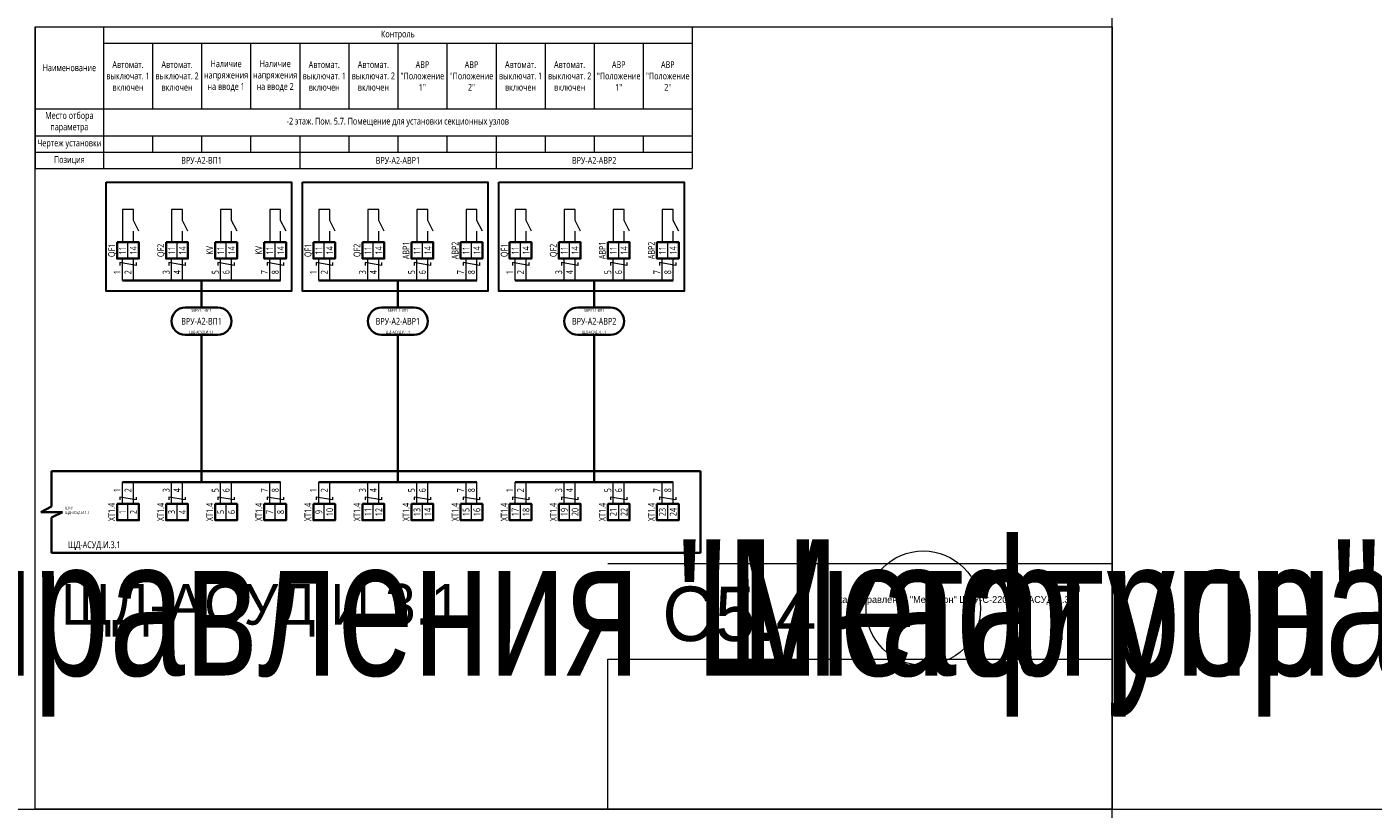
# Model space of a CAD drawing. Header units: millimetres. Extents: x -1173 to 6733, y -4591 to 345.
# Tile 29 of 93: x -79 to 415, y -2771 to -2484. Entities that reach past the tile are written whole.
import ezdxf
from ezdxf.enums import TextEntityAlignment as Align

# ---------------------------------------------------------------- set-up
doc = ezdxf.new("R2018")
doc.units = ezdxf.units.MM
doc.set_wipeout_variables(frame=1)
doc.layers.get('0').update_dxf_attribs({"lineweight": 15})
for name, color, linetype, lineweight in [('AK_Drawing', 7, 'Continuous', 35), ('AK_Drawing_Thin', 7, 'Continuous', 15), ('AK_Equipment', 7, 'Continuous', 35), ('AK_Multy_Wire', 7, 'Continuous', 35), ('AK_Table', 7, 'Continuous', 35), ('AK_Wire', 7, 'Continuous', 15), ('AK_Wire_Number', 7, 'Continuous', 15)]:
    doc.layers.add(name, color=color, linetype=linetype, lineweight=lineweight)
doc.layers.add('UNPLOTTED', color=2, linetype='Continuous', lineweight=15, plot=False)
doc.styles.add('PT Sans Narrow', font='PTN57F.ttf')
doc.styles.get("Standard").update_dxf_attribs({"font": 'arial.ttf'})
doc.styles.add('Trebuchet MS', font='trebuc.ttf', dxfattribs={"width": 0.75})

# ---------------------------------------------------------------- blocks, each defined once
blk = doc.blocks.new('*U518')
at = {"lineweight": 30, "width": 0.75, "flags": 104}
blk.add_attdef('CATDESC', text='', height=2.5, dxfattribs=at).set_placement((282, -25), align=Align.MIDDLE_RIGHT)
at = {"style": 'Trebuchet MS', "width": 0.75}
blk.add_attdef('TAG1', text='', height=2.5, dxfattribs=at).set_placement((2, -27), align=Align.MIDDLE_LEFT)
at = {"layer": 'UNPLOTTED', "style": 'Trebuchet MS', "width": 0.75, "flags": 8}
for tag, p in [('DESC1', (1, -3)), ('DESC2', (1, -5)), ('DESC3', (1, -7)), ('FAMILY', (1, -13.73)), ('SYSTEM_NAME', (1, -17.99)), ('POSITION_N', (1, -15.99))]:
    blk.add_attdef(tag, p, '', height=1, dxfattribs=at)
blk = doc.blocks.new('*U1')
at = {"layer": 'UNPLOTTED'}
blk.add_line((0, 90), (-185, 90), dxfattribs=at)
for points in [[(0, 0), (-395, 0), (-395, 287), (0, 287)], [(-185, 55), (0, 55), (0, 0), (-185, 0)]]:
    blk.add_lwpolyline(points, close=True, dxfattribs=at)
blk = doc.blocks.new('*U538')
for p, q in [((-4, -13), (-4, 0)), ((-4, 0), (0, 0)), ((234, 0), (0, 0)), ((234, -30), (234, 0)), ((-8, -15), (-4, -13)), ((0, -15), (-8, -15)), ((-4, -17), (0, -15)), ((-4, -30), (-4, -17)), ((-4, -30), (0, -30)), ((0, -30), (234, -30))]:
    blk.add_line(p, q)
at = {"lineweight": 30, "width": 0.75, "flags": 104}
blk.add_attdef('CATDESC', text='', height=2.5, dxfattribs=at).set_placement((232, -25), align=Align.MIDDLE_RIGHT)
at = {"style": 'Trebuchet MS', "width": 0.75}
blk.add_attdef('TAG1', text='', height=2.5, dxfattribs=at).set_placement((2, -27), align=Align.MIDDLE_LEFT)
at = {"layer": 'UNPLOTTED', "style": 'Trebuchet MS', "width": 0.75, "flags": 8}
for tag, p in [('DESC1', (1, -3)), ('DESC2', (1, -5)), ('DESC3', (1, -7)), ('FAMILY', (1, -13.73)), ('SYSTEM_NAME', (1, -17.99)), ('POSITION_N', (1, -15.99))]:
    blk.add_attdef(tag, p, '', height=1, dxfattribs=at)
blk = doc.blocks.new('*T537')
at = {"layer": 'AK_Table', "color": 0, "linetype": 'ByBlock', "lineweight": -2, "transparency": 16777216}
for p, q in [((0, 0), (241, 0)), ((0, 0), (0, -52)), ((25, 0), (25, -52)), ((241, 0), (241, -52)), ((25, -6), (241, -6)), ((43, -6), (43, -30)), ((61, -6), (61, -30)), ((79, -6), (79, -30)), ((97, -6), (97, -30)), ((115, -6), (115, -30)), ((133, -6), (133, -30)), ((151, -6), (151, -30)), ((169, -6), (169, -30)), ((187, -6), (187, -30)), ((205, -6), (205, -30)), ((223, -6), (223, -30)), ((0, -30), (241, -30)), ((0, -40), (241, -40)), ((43, -40), (43, -46)), ((61, -40), (61, -46)), ((79, -40), (79, -46)), ((97, -40), (97, -52)), ((115, -40), (115, -46)), ((133, -40), (133, -46)), ((151, -40), (151, -46)), ((169, -40), (169, -52)), ((187, -40), (187, -46)), ((205, -40), (205, -46)), ((223, -40), (223, -46)), ((0, -46), (241, -46)), ((0, -52), (241, -52))]:
    blk.add_line(p, q, dxfattribs=at)
at = {"layer": 'AK_Table', "color": 0, "transparency": 16777216, "char_height": 2.5, "attachment_point": 5, "style": 'Trebuchet MS'}
for s, insert, width in [('Контроль ', (133, -3), 215), ('Наименование', (12.5, -15), 24), ('Автомат. выключат. 1 включен', (34, -18), 17), ('Автомат. выключат. 2 включен', (52, -18), 17), ('Наличие напряжения на вводе 1', (70, -18), 17), ('Наличие напряжения на вводе 2', (88, -18), 17), ('Автомат. выключат. 1 включен', (106, -18), 17), ('Автомат. выключат. 2 включен', (124, -18), 17), ('АВР "Положение 1"', (142, -18), 17), ('АВР "Положение 2"', (160, -18), 17), ('Автомат. выключат. 1 включен', (178, -18), 17), ('Автомат. выключат. 2 включен', (196, -18), 17), ('АВР "Положение 1"', (214, -18), 17), ('АВР "Положение 2"', (232, -18), 17), ('Место отбора параметра', (12.5, -35), 23), ('-2 этаж. Пом. 5.7. Помещение для установки секционных узлов', (133, -35), 215), ('Чертеж установки', (12.5, -43), 23), ('Позиция', (12.5, -49), 23), ('ВРУ-А2-ВП1', (61, -49), 71), ('ВРУ-А2-АВР1', (133, -49), 71), ('ВРУ-А2-АВР2', (205, -49), 71)]:
    blk.add_mtext(s, dxfattribs=dict(at, insert=insert, width=width))
blk = doc.blocks.new('*U217')
blk.add_wipeout([(0, 0), (0, -6), (8, -6), (8, 0)])
blk.add_lwpolyline([(0, 0), (8, 0), (8, -6), (0, -6)], close=True)
at = {"lineweight": -2}
blk.add_lwpolyline([(4, 0), (8, 0), (8, -6), (4, -6)], close=True, dxfattribs=at)
at = {"style": 'Trebuchet MS', "width": 0.75, "flags": 12}
for tag, p in [('TERM01', (2, -3)), ('TERM02', (6, -3))]:
    blk.add_attdef(tag, text='', height=2.5, rotation=90, dxfattribs=at).set_placement(p, align=Align.MIDDLE_CENTER)
at = {"style": 'Trebuchet MS', "width": 0.75}
blk.add_attdef('TAG1', text='', height=2.5, rotation=90, dxfattribs=at).set_placement((-2, -3), align=Align.MIDDLE_CENTER)
at = {"style": 'Trebuchet MS', "width": 0.75, "flags": 12}
for tag, p in [('NOTE01', (2, -7)), ('NOTE02', (6, -7))]:
    blk.add_attdef(tag, text='', height=2.5, rotation=90, dxfattribs=at).set_placement(p, align=Align.MIDDLE_RIGHT)
blk = doc.blocks.new('*U304')
blk.add_lwpolyline([(-6, 5), (6, 5, -0.414214), (11, 0), (11, 0, -0.414214), (6, -5), (-6, -5, -0.414214), (-11, 0), (-11, 0, -0.414214)], format="xyb", close=True)
at = {"style": 'Trebuchet MS', "width": 0.75}
blk.add_attdef('CA_CIRCUIT_NUMBER', text='', height=2.5, dxfattribs=at).set_placement((0, 0), align=Align.MIDDLE_CENTER)
at = {"lineweight": 30, "width": 0.75, "flags": 1}
blk.add_attdef('CA_CABLE_TYPE', text='', height=2.5, rotation=90, dxfattribs=at).set_placement((0, -25), align=Align.BOTTOM_CENTER)
at = {"style": 'Trebuchet MS', "width": 0.75}
blk.add_attdef('LENGTH', text='', height=2.5, rotation=90, dxfattribs=at).set_placement((2, -24.82), align=Align.MIDDLE_CENTER)
at = {"layer": 'UNPLOTTED', "style": 'Trebuchet MS', "width": 0.75}
for tag, p in [('LOAD_NAME', (0, 4)), ('PANEL_NAME', (0, -4))]:
    blk.add_attdef(tag, text='', height=1, dxfattribs=at).set_placement(p, align=Align.MIDDLE_CENTER)
blk = doc.blocks.new('*U524')
at = {"layer": 'AK_Wire'}
for points in [[(3, 2.5), (3, 1.5), (-3, 2.5), (-3, 1.5)], [(-2, -4), (-2, 4)], [(2, -4), (2, 4)]]:
    blk.add_lwpolyline(points, dxfattribs=at)
blk = doc.blocks.new('*U525')
at = {"layer": 'AK_Drawing', "color": 0, "linetype": 'ByBlock', "lineweight": -2, "transparency": 16777216}
for p in [(0, 0), (18, 0), (36, 0), (54, 0)]:
    blk.add_blockref('*U524', p, dxfattribs=at)
blk = doc.blocks.new('Z')
at = {"layer": 'AK_Wire'}
blk.add_lwpolyline([(3, 0.5), (3, -0.5), (-3, 0.5), (-3, -0.5)], dxfattribs=at)
blk = doc.blocks.new('*U526')
at = {"layer": 'AK_Wire'}
for points in [[(-2, -4), (-2, 4)], [(2, -4), (2, 4)]]:
    blk.add_lwpolyline(points, dxfattribs=at)
blk.add_blockref('Z', (0, -2), dxfattribs=at)
blk = doc.blocks.new('*U527')
at = {"layer": 'AK_Drawing', "color": 0, "linetype": 'ByBlock', "lineweight": -2, "transparency": 16777216}
for p in [(0, 0), (18, 0), (36, 0), (54, 0)]:
    blk.add_blockref('*U526', p, dxfattribs=at)
blk = doc.blocks.new('*U30')
blk.add_line((4, 0), (4, 4))
blk.add_lwpolyline([(6, 4), (4, 8), (4, 12), (0, 12), (0, 0)])
blk = doc.blocks.new('*U528')
at = {"layer": 'AK_Drawing_Thin'}
blk.add_blockref('*U30', (-4, -6.5), dxfattribs=at)
blk = doc.blocks.new('*U529')
at = {"layer": 'AK_Drawing', "color": 0, "linetype": 'ByBlock', "lineweight": -2, "transparency": 16777216}
for p in [(0, 0), (18, 0), (36, 0), (54, 0)]:
    blk.add_blockref('*U528', p, dxfattribs=at)
blk = doc.blocks.new('*U533')
at = {"layer": 'AK_Wire'}
for points in [[(3, 2.5), (3, 1.5), (-3, 2.5), (-3, 1.5)], [(-2, -4), (-2, 4)], [(2, -4), (2, 4)]]:
    blk.add_lwpolyline(points, dxfattribs=at)
blk = doc.blocks.new('*U530')
at = {"layer": 'AK_Drawing', "color": 0, "linetype": 'ByBlock', "lineweight": -2, "transparency": 16777216}
for p in [(0, 0), (18, 0), (36, 0), (54, 0)]:
    blk.add_blockref('*U533', p, dxfattribs=at)
blk = doc.blocks.new('*U531')
at = {"layer": 'AK_Drawing_Thin'}
blk.add_blockref('*U30', (-4, -6.5), dxfattribs=at)
blk = doc.blocks.new('*U532')
at = {"layer": 'AK_Drawing', "color": 0, "linetype": 'ByBlock', "lineweight": -2, "transparency": 16777216}
for p in [(0, 0), (18, 0), (36, 0), (54, 0)]:
    blk.add_blockref('*U531', p, dxfattribs=at)
blk = doc.blocks.new('*U534')
at = {"layer": 'AK_Wire'}
for points in [[(-2, -4), (-2, 4)], [(2, -4), (2, 4)]]:
    blk.add_lwpolyline(points, dxfattribs=at)
blk.add_blockref('Z', (0, -2), dxfattribs=at)
blk = doc.blocks.new('*U535')
at = {"layer": 'AK_Drawing', "color": 0, "linetype": 'ByBlock', "lineweight": -2, "transparency": 16777216}
for p in [(0, 0), (18, 0), (36, 0), (54, 0)]:
    blk.add_blockref('*U534', p, dxfattribs=at)
blk = doc.blocks.new('*U303')
blk.add_lwpolyline([(-6, 5), (6, 5, -0.414214), (11, 0), (11, 0, -0.414214), (6, -5), (-6, -5, -0.414214), (-11, 0), (-11, 0, -0.414214)], format="xyb", close=True)
at = {"style": 'Trebuchet MS', "width": 0.75}
blk.add_attdef('CA_CIRCUIT_NUMBER', text='', height=2.5, dxfattribs=at).set_placement((0, 0), align=Align.MIDDLE_CENTER)
at = {"lineweight": 30, "width": 0.75, "flags": 1}
blk.add_attdef('CA_CABLE_TYPE', text='', height=2.5, rotation=90, dxfattribs=at).set_placement((0, -25), align=Align.BOTTOM_CENTER)
at = {"style": 'Trebuchet MS', "width": 0.75}
blk.add_attdef('LENGTH', text='', height=2.5, rotation=90, dxfattribs=at).set_placement((2, -24.82), align=Align.MIDDLE_CENTER)
at = {"layer": 'UNPLOTTED', "style": 'Trebuchet MS', "width": 0.75}
for tag, p in [('LOAD_NAME', (0, 4)), ('PANEL_NAME', (0, -4))]:
    blk.add_attdef(tag, text='', height=1, dxfattribs=at).set_placement(p, align=Align.MIDDLE_CENTER)
blk = doc.blocks.new('*U521')
at = {"layer": 'AK_Wire'}
for points in [[(3, 2.5), (3, 1.5), (-3, 2.5), (-3, 1.5)], [(-2, -4), (-2, 4)], [(2, -4), (2, 4)]]:
    blk.add_lwpolyline(points, dxfattribs=at)
blk = doc.blocks.new('*U536')
at = {"layer": 'AK_Drawing', "color": 0, "linetype": 'ByBlock', "lineweight": -2, "transparency": 16777216}
for p in [(0, 0), (18, 0), (36, 0), (54, 0)]:
    blk.add_blockref('*U521', p, dxfattribs=at)
blk = doc.blocks.new('*U519')
at = {"layer": 'AK_Drawing_Thin'}
blk.add_blockref('*U30', (-4, -6.5), dxfattribs=at)
blk = doc.blocks.new('*U520')
at = {"layer": 'AK_Drawing', "color": 0, "linetype": 'ByBlock', "lineweight": -2, "transparency": 16777216}
for p in [(0, 0), (18, 0), (36, 0), (54, 0)]:
    blk.add_blockref('*U519', p, dxfattribs=at)
blk = doc.blocks.new('*U522')
at = {"layer": 'AK_Wire'}
for points in [[(-2, -4), (-2, 4)], [(2, -4), (2, 4)]]:
    blk.add_lwpolyline(points, dxfattribs=at)
blk.add_blockref('Z', (0, -2), dxfattribs=at)
blk = doc.blocks.new('*U523')
at = {"layer": 'AK_Drawing', "color": 0, "linetype": 'ByBlock', "lineweight": -2, "transparency": 16777216}
for p in [(0, 0), (18, 0), (36, 0), (54, 0)]:
    blk.add_blockref('*U522', p, dxfattribs=at)

msp = doc.modelspace()

# ---------------------------------------------------------------- linework, layer by layer
at = {"layer": 'AK_Drawing', "lineweight": 30}
for points in [[(-50, -2541), (18, -2541), (18, -2581), (-50, -2581)], [(22, -2541), (90, -2541), (90, -2581), (22, -2581)], [(94, -2541), (162, -2541), (162, -2581), (94, -2581)]]:
    msp.add_lwpolyline(points, close=True, dxfattribs=at)
at = {"layer": 'AK_Multy_Wire'}
for p, q in [((14, -2577), (-44, -2577)), ((86, -2577), (28, -2577)), ((158, -2577), (100, -2577)), ((14, -2651), (-44, -2651)), ((86, -2651), (28, -2651)), ((158, -2651), (100, -2651))]:
    msp.add_line(p, q, dxfattribs=at)
for points in [[(-15, -2577), (-15, -2587)], [(57, -2577), (57, -2587)], [(129, -2577), (129, -2587)], [(-15, -2597), (-15, -2651)], [(57, -2597), (57, -2651)], [(129, -2597), (129, -2651)]]:
    msp.add_lwpolyline(points, dxfattribs=at)
at = {"layer": 'UNPLOTTED', "color": 2, "true_color": 0xf1eb1f}
for p, direction in [((319, -2043), (0, 1)), ((-778, -2771), (1, 0))]:
    msp.add_xline(p, direction, dxfattribs=at)
at = {"layer": 'UNPLOTTED'}
msp.add_circle((249.71, -2697.3), 21, dxfattribs=at)

# ---------------------------------------------------------------- block references
msp.add_blockref('*T537', (-76, -2484))
at = {"layer": 'AK_Drawing'}
msp.add_blockref('*U535', (30, -2655), dxfattribs=at)
at = {"layer": 'AK_Equipment'}
ref = msp.add_blockref('*U518', (-562, -2647), dxfattribs=at)
lines = msp.add_mtext('\\W0.7500;Шкаф управления "Мегатрон" ШАУ-С-220-ЩД-АСУД.И.3.1 ', dxfattribs={"layer": '0', "insert": (-280, -2672), "char_height": 50, "attachment_point": 1})
ref.add_attrib('CATDESC', '', (-280, -2672), dxfattribs={"flags": 104}).embed_mtext(lines)
ref = msp.add_blockref('*U538', (-66, -2647), dxfattribs=at)
ref.add_attrib('TAG1', 'ЩД-АСУД.И.3.1', dxfattribs={"layer": '0', "height": 2.5, "style": 'Trebuchet MS', "width": 0.75}).set_placement((-64, -2674), align=Align.MIDDLE_LEFT)
ref.add_attrib('FAMILY', 'ШАУ', (-65, -2661.01), dxfattribs={"layer": 'UNPLOTTED', "height": 1, "style": 'Trebuchet MS', "width": 0.75})
ref.add_attrib('POSITION_N', 'ЩД-АСУД.И.1.1', (-65, -2662.72), dxfattribs={"layer": 'UNPLOTTED', "height": 1, "style": 'Trebuchet MS', "width": 0.75})
lines = msp.add_mtext('\\W0.7500;Шкаф управления "Мегатрон" ШАУ-С-220-ЩД-АСУД.И.3.1 ', dxfattribs={"layer": '0', "insert": (166, -2672), "char_height": 50, "attachment_point": 1})
ref.add_attrib('CATDESC', '', (166, -2672), dxfattribs={"flags": 104}).embed_mtext(lines)
at = {"layer": 'AK_Multy_Wire', "ltscale": 10}
for name, p, values in [('*U304', (-15, -2592), {'CA_CIRCUIT_NUMBER': 'ВРУ-А2-ВП1', 'PANEL_NAME': 'ЩД-АСУД.И.1.1', 'LOAD_NAME': '5ВРУ1.1-ВП1'}), ('*U303', (57, -2592), {'CA_CIRCUIT_NUMBER': 'ВРУ-А2-АВР1', 'PANEL_NAME': 'ЩД-АСУД.И.1.1', 'LOAD_NAME': '5ВРУ1.1-ВП1'}), ('*U303', (129, -2592), {'CA_CIRCUIT_NUMBER': 'ВРУ-А2-АВР2', 'PANEL_NAME': 'ЩД-АСУД.И.1.1', 'LOAD_NAME': '5ВРУ1.1-ВП1'})]:
    msp.add_blockref(name, p, dxfattribs=at).add_auto_attribs(values)
at = {"layer": 'UNPLOTTED'}
msp.add_blockref('*U1', (319, -2771), dxfattribs=at)

# ---------------------------------------------------------------- texts
at = {"layer": 'AK_Wire_Number', "style": 'Trebuchet MS', "width": 0.75}
for s, p in [('1', (-44, -2574)), ('2', (-40, -2574)), ('3', (-26, -2574)), ('4', (-22, -2574)), ('5', (-8, -2574)), ('6', (-4, -2574)), ('7', (10, -2574)), ('8', (14, -2574)), ('1', (28, -2574)), ('2', (32, -2574)), ('3', (46, -2574)), ('4', (50, -2574)), ('5', (64, -2574)), ('6', (68, -2574)), ('7', (82, -2574)), ('8', (86, -2574)), ('1', (100, -2574)), ('2', (104, -2574)), ('3', (118, -2574)), ('4', (122, -2574)), ('5', (136, -2574)), ('6', (140, -2574)), ('7', (154, -2574)), ('8', (158, -2574)), ('1', (-44, -2654)), ('2', (-40, -2654)), ('3', (-26, -2654)), ('4', (-22, -2654)), ('5', (-8, -2654)), ('6', (-4, -2654)), ('7', (10, -2654)), ('8', (14, -2654)), ('1', (28, -2654)), ('2', (32, -2654)), ('3', (46, -2654)), ('4', (50, -2654)), ('5', (64, -2654)), ('6', (68, -2654)), ('7', (82, -2654)), ('8', (86, -2654)), ('1', (100, -2654)), ('2', (104, -2654)), ('3', (118, -2654)), ('4', (122, -2654)), ('5', (136, -2654)), ('6', (140, -2654)), ('7', (154, -2654)), ('8', (158, -2654))]:
    msp.add_text(s, height=2.5, rotation=90, dxfattribs=at).set_placement(p, align=Align.BOTTOM_CENTER)
at = {"layer": 'UNPLOTTED', "color": 3, "style": 'PT Sans Narrow'}
msp.add_text('ЩД-АСУД.И.3.1', height=15, dxfattribs=at).set_placement((-66.51, -2703.35))
msp.add_text('С5.4', height=20, dxfattribs=at).set_placement((210.49, -2709.35), align=Align.RIGHT)
msp.add_text('7', height=20, dxfattribs=at).set_placement((301, -2709), align=Align.CENTER)
at = {"layer": 'UNPLOTTED', "style": 'PT Sans Narrow'}
msp.add_text('Шкаф управления "Мегатрон" ШАУ-С-220-ЩД-АСУД.И.3.1 ', height=2.5, dxfattribs=at).set_placement((215.49, -2695.35))

# ---------------------------------------------------------------- next in the draw order: block references
at = {"layer": 'AK_Equipment', "lineweight": 15}
ref = msp.add_blockref('*U217', (-46, -2563), dxfattribs=at)
ref.add_attrib('TAG1', 'QF1', dxfattribs={"layer": '0', "height": 2.5, "rotation": 90, "style": 'Trebuchet MS', "width": 0.75}).set_placement((-48, -2566), align=Align.MIDDLE_CENTER)
ref.add_attrib('TERM01', '11', dxfattribs={"layer": '0', "height": 2.5, "rotation": 90, "style": 'Trebuchet MS', "width": 0.75}).set_placement((-44, -2566), align=Align.MIDDLE_CENTER)
ref.add_attrib('TERM02', '14', dxfattribs={"layer": '0', "height": 2.5, "rotation": 90, "style": 'Trebuchet MS', "width": 0.75}).set_placement((-40, -2566), align=Align.MIDDLE_CENTER)
ref = msp.add_blockref('*U217', (-28, -2563), dxfattribs=at)
ref.add_attrib('TAG1', 'QF2', dxfattribs={"layer": '0', "height": 2.5, "rotation": 90, "style": 'Trebuchet MS', "width": 0.75}).set_placement((-30, -2566), align=Align.MIDDLE_CENTER)
ref.add_attrib('TERM01', '11', dxfattribs={"layer": '0', "height": 2.5, "rotation": 90, "style": 'Trebuchet MS', "width": 0.75}).set_placement((-26, -2566), align=Align.MIDDLE_CENTER)
ref.add_attrib('TERM02', '14', dxfattribs={"layer": '0', "height": 2.5, "rotation": 90, "style": 'Trebuchet MS', "width": 0.75}).set_placement((-22, -2566), align=Align.MIDDLE_CENTER)
ref = msp.add_blockref('*U217', (-10, -2563), dxfattribs=at)
ref.add_attrib('TAG1', 'KV', dxfattribs={"layer": '0', "height": 2.5, "rotation": 90, "style": 'Trebuchet MS', "width": 0.75}).set_placement((-12, -2566), align=Align.MIDDLE_CENTER)
ref.add_attrib('TERM01', '11', dxfattribs={"layer": '0', "height": 2.5, "rotation": 90, "style": 'Trebuchet MS', "width": 0.75}).set_placement((-8, -2566), align=Align.MIDDLE_CENTER)
ref.add_attrib('TERM02', '14', dxfattribs={"layer": '0', "height": 2.5, "rotation": 90, "style": 'Trebuchet MS', "width": 0.75}).set_placement((-4, -2566), align=Align.MIDDLE_CENTER)
ref = msp.add_blockref('*U217', (26, -2563), dxfattribs=at)
ref.add_attrib('TAG1', 'QF1', dxfattribs={"layer": '0', "height": 2.5, "rotation": 90, "style": 'Trebuchet MS', "width": 0.75}).set_placement((24, -2566), align=Align.MIDDLE_CENTER)
ref.add_attrib('TERM01', '11', dxfattribs={"layer": '0', "height": 2.5, "rotation": 90, "style": 'Trebuchet MS', "width": 0.75}).set_placement((28, -2566), align=Align.MIDDLE_CENTER)
ref.add_attrib('TERM02', '14', dxfattribs={"layer": '0', "height": 2.5, "rotation": 90, "style": 'Trebuchet MS', "width": 0.75}).set_placement((32, -2566), align=Align.MIDDLE_CENTER)
ref = msp.add_blockref('*U217', (44, -2563), dxfattribs=at)
ref.add_attrib('TAG1', 'QF2', dxfattribs={"layer": '0', "height": 2.5, "rotation": 90, "style": 'Trebuchet MS', "width": 0.75}).set_placement((42, -2566), align=Align.MIDDLE_CENTER)
ref.add_attrib('TERM01', '11', dxfattribs={"layer": '0', "height": 2.5, "rotation": 90, "style": 'Trebuchet MS', "width": 0.75}).set_placement((46, -2566), align=Align.MIDDLE_CENTER)
ref.add_attrib('TERM02', '14', dxfattribs={"layer": '0', "height": 2.5, "rotation": 90, "style": 'Trebuchet MS', "width": 0.75}).set_placement((50, -2566), align=Align.MIDDLE_CENTER)
ref = msp.add_blockref('*U217', (98, -2563), dxfattribs=at)
ref.add_attrib('TAG1', 'QF1', dxfattribs={"layer": '0', "height": 2.5, "rotation": 90, "style": 'Trebuchet MS', "width": 0.75}).set_placement((96, -2566), align=Align.MIDDLE_CENTER)
ref.add_attrib('TERM01', '11', dxfattribs={"layer": '0', "height": 2.5, "rotation": 90, "style": 'Trebuchet MS', "width": 0.75}).set_placement((100, -2566), align=Align.MIDDLE_CENTER)
ref.add_attrib('TERM02', '14', dxfattribs={"layer": '0', "height": 2.5, "rotation": 90, "style": 'Trebuchet MS', "width": 0.75}).set_placement((104, -2566), align=Align.MIDDLE_CENTER)
ref = msp.add_blockref('*U217', (116, -2563), dxfattribs=at)
ref.add_attrib('TAG1', 'QF2', dxfattribs={"layer": '0', "height": 2.5, "rotation": 90, "style": 'Trebuchet MS', "width": 0.75}).set_placement((114, -2566), align=Align.MIDDLE_CENTER)
ref.add_attrib('TERM01', '11', dxfattribs={"layer": '0', "height": 2.5, "rotation": 90, "style": 'Trebuchet MS', "width": 0.75}).set_placement((118, -2566), align=Align.MIDDLE_CENTER)
ref.add_attrib('TERM02', '14', dxfattribs={"layer": '0', "height": 2.5, "rotation": 90, "style": 'Trebuchet MS', "width": 0.75}).set_placement((122, -2566), align=Align.MIDDLE_CENTER)
ref = msp.add_blockref('*U217', (-46, -2659), dxfattribs=at)
ref.add_attrib('TAG1', 'XT1.4', dxfattribs={"layer": '0', "height": 2.5, "rotation": 90, "style": 'Trebuchet MS', "width": 0.75}).set_placement((-48, -2662), align=Align.MIDDLE_CENTER)
ref.add_attrib('TERM01', '1', dxfattribs={"layer": '0', "height": 2.5, "rotation": 90, "style": 'Trebuchet MS', "width": 0.75}).set_placement((-44, -2662), align=Align.MIDDLE_CENTER)
ref.add_attrib('TERM02', '2', dxfattribs={"layer": '0', "height": 2.5, "rotation": 90, "style": 'Trebuchet MS', "width": 0.75}).set_placement((-40, -2662), align=Align.MIDDLE_CENTER)
ref = msp.add_blockref('*U217', (-28, -2659), dxfattribs=at)
ref.add_attrib('TAG1', 'XT1.4', dxfattribs={"layer": '0', "height": 2.5, "rotation": 90, "style": 'Trebuchet MS', "width": 0.75}).set_placement((-30, -2662), align=Align.MIDDLE_CENTER)
ref.add_attrib('TERM01', '3', dxfattribs={"layer": '0', "height": 2.5, "rotation": 90, "style": 'Trebuchet MS', "width": 0.75}).set_placement((-26, -2662), align=Align.MIDDLE_CENTER)
ref.add_attrib('TERM02', '4', dxfattribs={"layer": '0', "height": 2.5, "rotation": 90, "style": 'Trebuchet MS', "width": 0.75}).set_placement((-22, -2662), align=Align.MIDDLE_CENTER)
ref = msp.add_blockref('*U217', (-10, -2659), dxfattribs=at)
ref.add_attrib('TAG1', 'XT1.4', dxfattribs={"layer": '0', "height": 2.5, "rotation": 90, "style": 'Trebuchet MS', "width": 0.75}).set_placement((-12, -2662), align=Align.MIDDLE_CENTER)
ref.add_attrib('TERM01', '5', dxfattribs={"layer": '0', "height": 2.5, "rotation": 90, "style": 'Trebuchet MS', "width": 0.75}).set_placement((-8, -2662), align=Align.MIDDLE_CENTER)
ref.add_attrib('TERM02', '6', dxfattribs={"layer": '0', "height": 2.5, "rotation": 90, "style": 'Trebuchet MS', "width": 0.75}).set_placement((-4, -2662), align=Align.MIDDLE_CENTER)
ref = msp.add_blockref('*U217', (26, -2659), dxfattribs=at)
ref.add_attrib('TAG1', 'XT1.4', dxfattribs={"layer": '0', "height": 2.5, "rotation": 90, "style": 'Trebuchet MS', "width": 0.75}).set_placement((24, -2662), align=Align.MIDDLE_CENTER)
ref.add_attrib('TERM01', '9', dxfattribs={"layer": '0', "height": 2.5, "rotation": 90, "style": 'Trebuchet MS', "width": 0.75}).set_placement((28, -2662), align=Align.MIDDLE_CENTER)
ref.add_attrib('TERM02', '10', dxfattribs={"layer": '0', "height": 2.5, "rotation": 90, "style": 'Trebuchet MS', "width": 0.75}).set_placement((32, -2662), align=Align.MIDDLE_CENTER)
ref = msp.add_blockref('*U217', (44, -2659), dxfattribs=at)
ref.add_attrib('TAG1', 'XT1.4', dxfattribs={"layer": '0', "height": 2.5, "rotation": 90, "style": 'Trebuchet MS', "width": 0.75}).set_placement((42, -2662), align=Align.MIDDLE_CENTER)
ref.add_attrib('TERM01', '11', dxfattribs={"layer": '0', "height": 2.5, "rotation": 90, "style": 'Trebuchet MS', "width": 0.75}).set_placement((46, -2662), align=Align.MIDDLE_CENTER)
ref.add_attrib('TERM02', '12', dxfattribs={"layer": '0', "height": 2.5, "rotation": 90, "style": 'Trebuchet MS', "width": 0.75}).set_placement((50, -2662), align=Align.MIDDLE_CENTER)
ref = msp.add_blockref('*U217', (62, -2659), dxfattribs=at)
ref.add_attrib('TAG1', 'XT1.4', dxfattribs={"layer": '0', "height": 2.5, "rotation": 90, "style": 'Trebuchet MS', "width": 0.75}).set_placement((60, -2662), align=Align.MIDDLE_CENTER)
ref.add_attrib('TERM01', '13', dxfattribs={"layer": '0', "height": 2.5, "rotation": 90, "style": 'Trebuchet MS', "width": 0.75}).set_placement((64, -2662), align=Align.MIDDLE_CENTER)
ref.add_attrib('TERM02', '14', dxfattribs={"layer": '0', "height": 2.5, "rotation": 90, "style": 'Trebuchet MS', "width": 0.75}).set_placement((68, -2662), align=Align.MIDDLE_CENTER)
ref = msp.add_blockref('*U217', (80, -2659), dxfattribs=at)
ref.add_attrib('TAG1', 'XT1.4', dxfattribs={"layer": '0', "height": 2.5, "rotation": 90, "style": 'Trebuchet MS', "width": 0.75}).set_placement((78, -2662), align=Align.MIDDLE_CENTER)
ref.add_attrib('TERM01', '15', dxfattribs={"layer": '0', "height": 2.5, "rotation": 90, "style": 'Trebuchet MS', "width": 0.75}).set_placement((82, -2662), align=Align.MIDDLE_CENTER)
ref.add_attrib('TERM02', '16', dxfattribs={"layer": '0', "height": 2.5, "rotation": 90, "style": 'Trebuchet MS', "width": 0.75}).set_placement((86, -2662), align=Align.MIDDLE_CENTER)
ref = msp.add_blockref('*U217', (98, -2659), dxfattribs=at)
ref.add_attrib('TAG1', 'XT1.4', dxfattribs={"layer": '0', "height": 2.5, "rotation": 90, "style": 'Trebuchet MS', "width": 0.75}).set_placement((96, -2662), align=Align.MIDDLE_CENTER)
ref.add_attrib('TERM01', '17', dxfattribs={"layer": '0', "height": 2.5, "rotation": 90, "style": 'Trebuchet MS', "width": 0.75}).set_placement((100, -2662), align=Align.MIDDLE_CENTER)
ref.add_attrib('TERM02', '18', dxfattribs={"layer": '0', "height": 2.5, "rotation": 90, "style": 'Trebuchet MS', "width": 0.75}).set_placement((104, -2662), align=Align.MIDDLE_CENTER)
ref = msp.add_blockref('*U217', (116, -2659), dxfattribs=at)
ref.add_attrib('TAG1', 'XT1.4', dxfattribs={"layer": '0', "height": 2.5, "rotation": 90, "style": 'Trebuchet MS', "width": 0.75}).set_placement((114, -2662), align=Align.MIDDLE_CENTER)
ref.add_attrib('TERM01', '19', dxfattribs={"layer": '0', "height": 2.5, "rotation": 90, "style": 'Trebuchet MS', "width": 0.75}).set_placement((118, -2662), align=Align.MIDDLE_CENTER)
ref.add_attrib('TERM02', '20', dxfattribs={"layer": '0', "height": 2.5, "rotation": 90, "style": 'Trebuchet MS', "width": 0.75}).set_placement((122, -2662), align=Align.MIDDLE_CENTER)
ref = msp.add_blockref('*U217', (134, -2659), dxfattribs=at)
ref.add_attrib('TAG1', 'XT1.4', dxfattribs={"layer": '0', "height": 2.5, "rotation": 90, "style": 'Trebuchet MS', "width": 0.75}).set_placement((132, -2662), align=Align.MIDDLE_CENTER)
ref.add_attrib('TERM01', '21', dxfattribs={"layer": '0', "height": 2.5, "rotation": 90, "style": 'Trebuchet MS', "width": 0.75}).set_placement((136, -2662), align=Align.MIDDLE_CENTER)
ref.add_attrib('TERM02', '22', dxfattribs={"layer": '0', "height": 2.5, "rotation": 90, "style": 'Trebuchet MS', "width": 0.75}).set_placement((140, -2662), align=Align.MIDDLE_CENTER)
ref = msp.add_blockref('*U217', (152, -2659), dxfattribs=at)
ref.add_attrib('TAG1', 'XT1.4', dxfattribs={"layer": '0', "height": 2.5, "rotation": 90, "style": 'Trebuchet MS', "width": 0.75}).set_placement((150, -2662), align=Align.MIDDLE_CENTER)
ref.add_attrib('TERM01', '23', dxfattribs={"layer": '0', "height": 2.5, "rotation": 90, "style": 'Trebuchet MS', "width": 0.75}).set_placement((154, -2662), align=Align.MIDDLE_CENTER)
ref.add_attrib('TERM02', '24', dxfattribs={"layer": '0', "height": 2.5, "rotation": 90, "style": 'Trebuchet MS', "width": 0.75}).set_placement((158, -2662), align=Align.MIDDLE_CENTER)

# ---------------------------------------------------------------- next in the draw order: block references
at = {"layer": 'AK_Drawing'}
for name, p in [('*U529', (-40, -2556.5)), ('*U532', (32, -2556.5)), ('*U520', (104, -2556.5)), ('*U525', (-42, -2573)), ('*U530', (30, -2573)), ('*U536', (102, -2573)), ('*U527', (-42, -2655)), ('*U523', (102, -2655))]:
    msp.add_blockref(name, p, dxfattribs=at)

# ---------------------------------------------------------------- next in the draw order: block references
at = {"layer": 'AK_Equipment', "lineweight": 15}
ref = msp.add_blockref('*U217', (8, -2563), dxfattribs=at)
ref.add_attrib('TAG1', 'KV', dxfattribs={"layer": '0', "height": 2.5, "rotation": 90, "style": 'Trebuchet MS', "width": 0.75}).set_placement((6, -2566), align=Align.MIDDLE_CENTER)
ref.add_attrib('TERM01', '11', dxfattribs={"layer": '0', "height": 2.5, "rotation": 90, "style": 'Trebuchet MS', "width": 0.75}).set_placement((10, -2566), align=Align.MIDDLE_CENTER)
ref.add_attrib('TERM02', '14', dxfattribs={"layer": '0', "height": 2.5, "rotation": 90, "style": 'Trebuchet MS', "width": 0.75}).set_placement((14, -2566), align=Align.MIDDLE_CENTER)
ref = msp.add_blockref('*U217', (62, -2563), dxfattribs=at)
ref.add_attrib('TAG1', 'АВР1', dxfattribs={"layer": '0', "height": 2.5, "rotation": 90, "style": 'Trebuchet MS', "width": 0.75}).set_placement((60, -2566), align=Align.MIDDLE_CENTER)
ref.add_attrib('TERM01', '11', dxfattribs={"layer": '0', "height": 2.5, "rotation": 90, "style": 'Trebuchet MS', "width": 0.75}).set_placement((64, -2566), align=Align.MIDDLE_CENTER)
ref.add_attrib('TERM02', '14', dxfattribs={"layer": '0', "height": 2.5, "rotation": 90, "style": 'Trebuchet MS', "width": 0.75}).set_placement((68, -2566), align=Align.MIDDLE_CENTER)
ref = msp.add_blockref('*U217', (80, -2563), dxfattribs=at)
ref.add_attrib('TAG1', 'АВР2', dxfattribs={"layer": '0', "height": 2.5, "rotation": 90, "style": 'Trebuchet MS', "width": 0.75}).set_placement((78, -2566), align=Align.MIDDLE_CENTER)
ref.add_attrib('TERM01', '11', dxfattribs={"layer": '0', "height": 2.5, "rotation": 90, "style": 'Trebuchet MS', "width": 0.75}).set_placement((82, -2566), align=Align.MIDDLE_CENTER)
ref.add_attrib('TERM02', '14', dxfattribs={"layer": '0', "height": 2.5, "rotation": 90, "style": 'Trebuchet MS', "width": 0.75}).set_placement((86, -2566), align=Align.MIDDLE_CENTER)
ref = msp.add_blockref('*U217', (134, -2563), dxfattribs=at)
ref.add_attrib('TAG1', 'АВР1', dxfattribs={"layer": '0', "height": 2.5, "rotation": 90, "style": 'Trebuchet MS', "width": 0.75}).set_placement((132, -2566), align=Align.MIDDLE_CENTER)
ref.add_attrib('TERM01', '11', dxfattribs={"layer": '0', "height": 2.5, "rotation": 90, "style": 'Trebuchet MS', "width": 0.75}).set_placement((136, -2566), align=Align.MIDDLE_CENTER)
ref.add_attrib('TERM02', '14', dxfattribs={"layer": '0', "height": 2.5, "rotation": 90, "style": 'Trebuchet MS', "width": 0.75}).set_placement((140, -2566), align=Align.MIDDLE_CENTER)
ref = msp.add_blockref('*U217', (152, -2563), dxfattribs=at)
ref.add_attrib('TAG1', 'АВР2', dxfattribs={"layer": '0', "height": 2.5, "rotation": 90, "style": 'Trebuchet MS', "width": 0.75}).set_placement((150, -2566), align=Align.MIDDLE_CENTER)
ref.add_attrib('TERM01', '11', dxfattribs={"layer": '0', "height": 2.5, "rotation": 90, "style": 'Trebuchet MS', "width": 0.75}).set_placement((154, -2566), align=Align.MIDDLE_CENTER)
ref.add_attrib('TERM02', '14', dxfattribs={"layer": '0', "height": 2.5, "rotation": 90, "style": 'Trebuchet MS', "width": 0.75}).set_placement((158, -2566), align=Align.MIDDLE_CENTER)
ref = msp.add_blockref('*U217', (8, -2659), dxfattribs=at)
ref.add_attrib('TAG1', 'XT1.4', dxfattribs={"layer": '0', "height": 2.5, "rotation": 90, "style": 'Trebuchet MS', "width": 0.75}).set_placement((6, -2662), align=Align.MIDDLE_CENTER)
ref.add_attrib('TERM01', '7', dxfattribs={"layer": '0', "height": 2.5, "rotation": 90, "style": 'Trebuchet MS', "width": 0.75}).set_placement((10, -2662), align=Align.MIDDLE_CENTER)
ref.add_attrib('TERM02', '8', dxfattribs={"layer": '0', "height": 2.5, "rotation": 90, "style": 'Trebuchet MS', "width": 0.75}).set_placement((14, -2662), align=Align.MIDDLE_CENTER)

doc.saveas('drawing.dxf')
